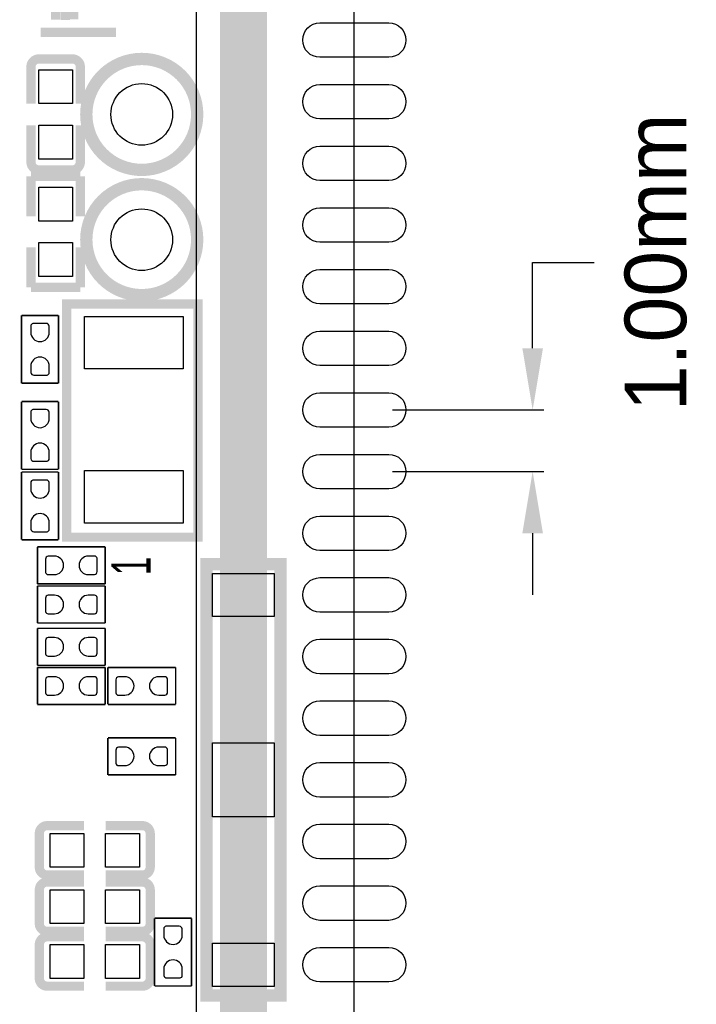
# Model space of a CAD drawing. Extents: x -3 to 111, y -3 to 50.
# Tile 7 of 14: x 40 to 51, y 11 to 27. Entities that reach past the tile are written whole.
import ezdxf
from ezdxf.enums import TextEntityAlignment as Align

# ---------------------------------------------------------------- set-up
doc = ezdxf.new("R2010")
doc.units = 0
doc.header["$MEASUREMENT"] = 0
doc.layers.get('0').update_dxf_attribs({"linetype": 'CONTINUOUS'})
doc.layers.get('Defpoints').update_dxf_attribs({"linetype": 'CONTINUOUS'})
for name, color, linetype in [('BG_OUTLINE', 6, 'CONTINUOUS'), ('PG_SILKSCREEN_TOP', 7, 'CONTINUOUS'), ('PIN_TOP', 3, 'CONTINUOUS')]:
    doc.layers.add(name, color=color, linetype=linetype)
doc.dimstyles.get("Standard").update_dxf_attribs({"dimtxt": 0.18, "dimasz": 0.18, "dimexe": 0.18, "dimexo": 0.0625, "dimgap": 0.09, "dimtad": 0, "dimtih": 1, "dimtoh": 1, "dimdec": 4, "dimzin": 0, "dimdsep": 46, "dimtxsty": 'STANDARD', "dimcen": 0.09, "dimadec": 0, "dimazin": 0, "dimtfac": 1, "dimtdec": 4, "dimtofl": 0, "dimtmove": 0, "dimatfit": 3, "dimfxl": 1, "dimtolj": 1, "dimtzin": 0, "dimarcsym": 0})

# ---------------------------------------------------------------- blocks, each defined once
blk = doc.blocks.new('*D13')
at = {"color": 0, "linetype": 'Continuous', "lineweight": -2, "transparency": 16777216}
for p, q in [((48, 21.606), (48, 23)), ((48, 23), (49, 23)), ((45.727, 20.606), (48.18, 20.606)), ((45.727, 19.606), (48.18, 19.606)), ((48, 18.606), (48, 17.606))]:
    blk.add_line(p, q, dxfattribs=at)
at = {"color": 0, "linetype": 'Continuous', "transparency": 16777216}
for points in [[(47.833, 21.606), (48.167, 21.606), (48, 20.606)], [(47.833, 18.606), (48.167, 18.606), (48, 19.606)]]:
    blk.add_solid(points, dxfattribs=at)
at = {"layer": 'Defpoints', "color": 0, "linetype": 'Continuous', "transparency": 16777216}
for p in [(45.665, 20.606), (45.665, 19.606), (48, 19.606)]:
    blk.add_point(p, dxfattribs=at)
at = {"color": 0, "linetype": 'Continuous', "transparency": 16777216, "insert": (50, 23), "char_height": 1, "attachment_point": 5, "rotation": 90}
blk.add_mtext('\\A1;1.00mm', dxfattribs=at)

msp = doc.modelspace()

# ---------------------------------------------------------------- linework, layer by layer
at = {"layer": 'BG_OUTLINE'}
msp.add_lwpolyline([(0.105994, 0.105994), (44.306007, 0.105994), (45.106006, 0.905993), (45.106006, 45.106006), (0.105994, 45.106006), (0.105994, 0.105994)], dxfattribs=at)
at = {"layer": 'PG_SILKSCREEN_TOP'}
for points, const_width in [([(43.307, 43.307), (1.905, 43.307), (1.905, 1.905), (43.307, 1.905), (43.307, 43.307)], 0.762), ([(40.258695, 27.712899), (40.258695, 26.937894)], 0.150012), ([(40.415007, 27.704999), (40.415007, 26.929994)], 0.150012), ([(40.554097, 27.715007), (40.554097, 26.940002)], 0.150012), ([(40.015008, 26.729995), (41.239999, 26.729995)], 0.150012), ([(39.985848, 26.299897), (40.532152, 26.299897)], 0.150012), ([(39.858848, 26.172897), (39.858848, 25.575311)], 0.150012), ([(40.659152, 26.172897), (40.659152, 25.575311)], 0.150012), ([(39.858848, 24.627103), (39.858848, 25.224791)], 0.150012), ([(40.659152, 24.627103), (40.659152, 25.224791)], 0.150012), ([(39.859001, 23.744911), (39.859001, 24.394897)], 0.150089), ([(39.859001, 24.394897), (40.658999, 24.394897)], 0.150089), ([(40.532152, 24.500103), (39.985848, 24.500103)], 0.150012), ([(40.658999, 24.394897), (40.658999, 23.744911)], 0.150089), ([(39.859001, 23.245089), (39.859001, 22.595103)], 0.150089), ([(40.658999, 22.595103), (40.658999, 23.245089)], 0.150089), ([(39.859001, 22.595103), (40.658999, 22.595103)], 0.150089), ([(40.4368, 18.8468), (40.4368, 22.3266), (42.5704, 22.3266), (42.5704, 18.542), (40.4368, 18.542), (40.4368, 18.8468)], 0.150012), ([(39.705001, 21.04009), (39.705001, 22.13991)], 0.0254), ([(39.705001, 22.13991), (40.304999, 22.13991)], 0.0254), ([(40.304999, 22.13991), (40.304999, 21.04009)], 0.0254), ([(40.304999, 21.04009), (39.705001, 21.04009)], 0.0254), ([(39.705001, 20.74291), (40.304999, 20.74291)], 0.0254), ([(39.705001, 19.64309), (39.705001, 20.74291)], 0.0254), ([(40.304999, 20.74291), (40.304999, 19.64309)], 0.0254), ([(40.304999, 19.64309), (39.705001, 19.64309)], 0.0254), ([(39.705001, 18.50009), (39.705001, 19.59991)], 0.0254), ([(39.705001, 19.59991), (40.304999, 19.59991)], 0.0254), ([(40.304999, 19.59991), (40.304999, 18.50009)], 0.0254), ([(40.304999, 18.50009), (39.705001, 18.50009)], 0.0254), ([(39.96309, 18.384799), (41.06291, 18.384799)], 0.0254), ([(39.96309, 17.784801), (39.96309, 18.384799)], 0.0254), ([(41.06291, 18.384799), (41.06291, 17.784801)], 0.0254), ([(43.906999, 18.104993), (42.707001, 18.104993), (42.707001, 11.105007), (43.906999, 11.105007), (43.906999, 18.104993)], 0.2), ([(41.06291, 17.784801), (39.96309, 17.784801)], 0.0254), ([(39.96309, 17.749799), (41.06291, 17.749799)], 0.0254), ([(39.96309, 17.149801), (39.96309, 17.749799)], 0.0254), ([(41.06291, 17.749799), (41.06291, 17.149801)], 0.0254), ([(41.06291, 17.149801), (39.96309, 17.149801)], 0.0254), ([(39.96309, 16.464001), (39.96309, 17.063999)], 0.0254), ([(39.96309, 17.063999), (41.06291, 17.063999)], 0.0254), ([(41.06291, 17.063999), (41.06291, 16.464001)], 0.0254), ([(41.06291, 16.464001), (39.96309, 16.464001)], 0.0254), ([(39.96309, 16.428999), (41.06291, 16.428999)], 0.0254), ([(39.96309, 15.829001), (39.96309, 16.428999)], 0.0254), ([(41.06291, 16.428999), (41.06291, 15.829001)], 0.0254), ([(41.10609, 16.428999), (42.20591, 16.428999)], 0.0254), ([(41.10609, 15.829001), (41.10609, 16.428999)], 0.0254), ([(42.20591, 16.428999), (42.20591, 15.829001)], 0.0254), ([(41.06291, 15.829001), (39.96309, 15.829001)], 0.0254), ([(42.20591, 15.829001), (41.10609, 15.829001)], 0.0254), ([(41.10609, 15.285999), (42.20591, 15.285999)], 0.0254), ([(41.10609, 14.686001), (41.10609, 15.285999)], 0.0254), ([(42.20591, 15.285999), (42.20591, 14.686001)], 0.0254), ([(42.20591, 14.686001), (41.10609, 14.686001)], 0.0254), ([(40.121103, 13.862304), (40.718689, 13.862304)], 0.150012), ([(41.666897, 13.862304), (41.069209, 13.862304)], 0.150012), ([(39.994103, 13.189001), (39.994103, 13.735304)], 0.150012), ([(41.793897, 13.735304), (41.793897, 13.189001)], 0.150012), ([(40.121103, 13.062001), (40.718689, 13.062001)], 0.150012), ([(41.666897, 13.062001), (41.069209, 13.062001)], 0.150012), ([(40.121103, 12.947904), (40.718689, 12.947904)], 0.150012), ([(41.666897, 12.947904), (41.069209, 12.947904)], 0.150012), ([(39.994103, 12.274601), (39.994103, 12.820904)], 0.150012), ([(41.793897, 12.820904), (41.793897, 12.274601)], 0.150012), ([(41.864001, 11.26109), (41.864001, 12.36091)], 0.0254), ([(41.864001, 12.36091), (42.463999, 12.36091)], 0.0254), ([(42.463999, 12.36091), (42.463999, 11.26109)], 0.0254), ([(40.121103, 12.147601), (40.718689, 12.147601)], 0.150012), ([(41.666897, 12.147601), (41.069209, 12.147601)], 0.150012), ([(39.994103, 11.385601), (39.994103, 11.931904)], 0.150012), ([(40.121103, 12.058904), (40.718689, 12.058904)], 0.150012), ([(41.666897, 12.058904), (41.069209, 12.058904)], 0.150012), ([(41.793897, 11.931904), (41.793897, 11.385601)], 0.150012), ([(40.121103, 11.258601), (40.718689, 11.258601)], 0.150012), ([(41.666897, 11.258601), (41.069209, 11.258601)], 0.150012), ([(42.463999, 11.26109), (41.864001, 11.26109)], 0.0254)]:
    msp.add_lwpolyline(points, dxfattribs=dict(at, const_width=const_width))
msp.add_lwpolyline([(2.667, 2.667), (42.545, 2.667), (42.545, 42.545), (42.418, 42.672), (2.667, 42.672), (2.667, 2.667)], dxfattribs=at)
for points, const_width in [([(39.858848, 26.172897, -0.414331), (39.985848, 26.299897)], 0.150012), ([(40.532152, 26.299897, -0.414253), (40.659152, 26.172897)], 0.150012), ([(42.555922, 25.4, -1), (40.756078, 25.4, -1), (42.555922, 25.4)], 0.199898), ([(39.985848, 24.500103, -0.414331), (39.858848, 24.627103)], 0.150012), ([(40.659152, 24.627103, -0.414253), (40.532152, 24.500103)], 0.150012), ([(42.555922, 23.368, -1), (40.756078, 23.368, -1), (42.555922, 23.368)], 0.199898), ([(39.994103, 13.735304, -0.414253), (40.121103, 13.862304)], 0.150012), ([(41.666897, 13.862304, -0.414253), (41.793897, 13.735304)], 0.150012), ([(40.121103, 13.062001, -0.414331), (39.994103, 13.189001)], 0.150012), ([(41.793897, 13.189001, -0.414331), (41.666897, 13.062001)], 0.150012), ([(39.994103, 12.820904, -0.414253), (40.121103, 12.947904)], 0.150012), ([(41.666897, 12.947904, -0.414253), (41.793897, 12.820904)], 0.150012), ([(40.121103, 12.147601, -0.414331), (39.994103, 12.274601)], 0.150012), ([(41.793897, 12.274601, -0.414331), (41.666897, 12.147601)], 0.150012), ([(39.994103, 11.931904, -0.414253), (40.121103, 12.058904)], 0.150012), ([(41.666897, 12.058904, -0.414253), (41.793897, 11.931904)], 0.150012), ([(40.121103, 11.258601, -0.414331), (39.994103, 11.385601)], 0.150012), ([(41.793897, 11.385601, -0.414331), (41.666897, 11.258601)], 0.150012)]:
    msp.add_lwpolyline(points, format="xyb", dxfattribs=dict(at, const_width=const_width))
at = {"layer": 'PIN_TOP'}
for points in [[(44.547206, 26.885392), (45.664806, 26.885392, -1), (45.664806, 26.326592), (44.547206, 26.326592, -1)], [(44.547206, 25.885394), (45.664806, 25.885394, -1), (45.664806, 25.326594), (44.547206, 25.326594, -1)], [(44.547206, 24.885396), (45.664806, 24.885396, -1), (45.664806, 24.326596), (44.547206, 24.326596, -1)], [(44.547206, 23.885398), (45.664806, 23.885398, -1), (45.664806, 23.326598), (44.547206, 23.326598, -1)], [(44.547206, 22.8854), (45.664806, 22.8854, -1), (45.664806, 22.3266), (44.547206, 22.3266, -1)], [(40.155089, 21.865057), (40.155089, 21.966657, 0.376179), (40.1066, 22.009151), (39.8907, 22.009151, 0.366061), (39.854911, 21.966657), (39.854911, 21.865057, 0.999182)], [(44.547206, 21.885402), (45.664806, 21.885402, -1), (45.664806, 21.326602), (44.547206, 21.326602, -1)], [(39.854911, 21.314943), (39.854911, 21.213343, 0.376179), (39.9034, 21.170849), (40.1193, 21.170849, 0.366061), (40.155089, 21.213343), (40.155089, 21.314943, 0.999182)], [(44.547206, 20.885404), (45.664806, 20.885404, -1), (45.664806, 20.326604), (44.547206, 20.326604, -1)], [(40.155089, 20.468057), (40.155089, 20.569657, 0.376179), (40.1066, 20.612151), (39.8907, 20.612151, 0.366061), (39.854911, 20.569657), (39.854911, 20.468057, 0.999182)], [(39.854911, 19.917943), (39.854911, 19.816343, 0.376179), (39.9034, 19.773849), (40.1193, 19.773849, 0.366061), (40.155089, 19.816343), (40.155089, 19.917943, 0.999182)], [(44.547206, 19.885406), (45.664806, 19.885406, -1), (45.664806, 19.326606), (44.547206, 19.326606, -1)], [(40.155089, 19.325057), (40.155089, 19.426657, 0.376179), (40.1066, 19.469151), (39.8907, 19.469151, 0.366061), (39.854911, 19.426657), (39.854911, 19.325057, 0.999182)], [(39.854911, 18.774943), (39.854911, 18.673343, 0.376179), (39.9034, 18.630849), (40.1193, 18.630849, 0.366061), (40.155089, 18.673343), (40.155089, 18.774943, 0.999182)], [(44.547206, 18.885408), (45.664806, 18.885408, -1), (45.664806, 18.326608), (44.547206, 18.326608, -1)], [(40.237943, 18.234889), (40.136343, 18.234889, 0.376179), (40.093849, 18.1864), (40.093849, 17.9705, 0.366061), (40.136343, 17.934711), (40.237943, 17.934711, 0.999182)], [(40.788057, 17.934711), (40.889657, 17.934711, 0.376179), (40.932151, 17.9832), (40.932151, 18.1991, 0.366061), (40.889657, 18.234889), (40.788057, 18.234889, 0.999182)], [(44.547206, 17.88541), (45.664806, 17.88541, -1), (45.664806, 17.32661), (44.547206, 17.32661, -1)], [(40.237943, 17.599889), (40.136343, 17.599889, 0.376179), (40.093849, 17.5514), (40.093849, 17.3355, 0.366061), (40.136343, 17.299711), (40.237943, 17.299711, 0.999182)], [(40.788057, 17.299711), (40.889657, 17.299711, 0.376179), (40.932151, 17.3482), (40.932151, 17.5641, 0.366061), (40.889657, 17.599889), (40.788057, 17.599889, 0.999182)], [(40.237943, 16.914089), (40.136343, 16.914089, 0.376179), (40.093849, 16.8656), (40.093849, 16.6497, 0.366061), (40.136343, 16.613911), (40.237943, 16.613911, 0.999182)], [(40.788057, 16.613911), (40.889657, 16.613911, 0.376179), (40.932151, 16.6624), (40.932151, 16.8783, 0.366061), (40.889657, 16.914089), (40.788057, 16.914089, 0.999182)], [(44.547206, 16.885412), (45.664806, 16.885412, -1), (45.664806, 16.326612), (44.547206, 16.326612, -1)], [(40.237943, 16.279089), (40.136343, 16.279089, 0.376179), (40.093849, 16.2306), (40.093849, 16.0147, 0.366061), (40.136343, 15.978911), (40.237943, 15.978911, 0.999182)], [(40.788057, 15.978911), (40.889657, 15.978911, 0.376179), (40.932151, 16.0274), (40.932151, 16.2433, 0.366061), (40.889657, 16.279089), (40.788057, 16.279089, 0.999182)], [(41.380943, 16.279089), (41.279343, 16.279089, 0.376179), (41.236849, 16.2306), (41.236849, 16.0147, 0.366061), (41.279343, 15.978911), (41.380943, 15.978911, 0.999182)], [(41.931057, 15.978911), (42.032657, 15.978911, 0.376179), (42.075151, 16.0274), (42.075151, 16.2433, 0.366061), (42.032657, 16.279089), (41.931057, 16.279089, 0.999182)], [(44.547206, 15.885389), (45.664806, 15.885389, -1), (45.664806, 15.326589), (44.547206, 15.326589, -1)], [(41.380943, 15.136089), (41.279343, 15.136089, 0.376179), (41.236849, 15.0876), (41.236849, 14.8717, 0.366061), (41.279343, 14.835911), (41.380943, 14.835911, 0.999182)], [(41.931057, 14.835911), (42.032657, 14.835911, 0.376179), (42.075151, 14.8844), (42.075151, 15.1003, 0.366061), (42.032657, 15.136089), (41.931057, 15.136089, 0.999182)], [(44.547206, 14.885391), (45.664806, 14.885391, -1), (45.664806, 14.326591), (44.547206, 14.326591, -1)], [(44.547206, 13.885393), (45.664806, 13.885393, -1), (45.664806, 13.326593), (44.547206, 13.326593, -1)], [(44.547206, 12.885395), (45.664806, 12.885395, -1), (45.664806, 12.326595), (44.547206, 12.326595, -1)], [(42.314089, 12.086057), (42.314089, 12.187657, 0.376179), (42.2656, 12.230151), (42.0497, 12.230151, 0.366061), (42.013911, 12.187657), (42.013911, 12.086057, 0.999182)], [(44.547206, 11.885397), (45.664806, 11.885397, -1), (45.664806, 11.326597), (44.547206, 11.326597, -1)], [(42.013911, 11.535943), (42.013911, 11.434343, 0.376179), (42.0624, 11.391849), (42.2783, 11.391849, 0.366061), (42.314089, 11.434343), (42.314089, 11.535943, 0.999182)]]:
    msp.add_lwpolyline(points, format="xyb", close=True, dxfattribs=at)
for points in [[(40.533853, 25.575082), (39.983842, 25.575082), (39.983842, 26.125094), (40.533853, 26.125094)], [(40.533853, 24.674906), (39.983842, 24.674906), (39.983842, 25.224918), (40.533853, 25.224918)], [(40.534006, 23.670082), (39.983994, 23.670082), (39.983994, 24.220094), (40.534006, 24.220094)], [(40.534006, 22.769906), (39.983994, 22.769906), (39.983994, 23.319918), (40.534006, 23.319918)], [(42.328998, 21.271903), (40.729002, 21.271903), (40.729002, 22.121914), (42.328998, 22.121914)], [(42.328998, 18.772086), (40.729002, 18.772086), (40.729002, 19.622097), (42.328998, 19.622097)], [(42.807001, 17.254982), (42.807001, 17.954981), (43.806999, 17.954981), (43.806999, 17.254982)], [(42.807001, 14.005001), (42.807001, 15.204999), (43.806999, 15.204999), (43.806999, 14.005001)], [(40.718918, 13.737006), (40.718918, 13.186994), (40.168906, 13.186994), (40.168906, 13.737006)], [(41.619094, 13.737006), (41.619094, 13.186994), (41.069082, 13.186994), (41.069082, 13.737006)], [(40.718918, 12.822606), (40.718918, 12.272594), (40.168906, 12.272594), (40.168906, 12.822606)], [(41.619094, 12.822606), (41.619094, 12.272594), (41.069082, 12.272594), (41.069082, 12.822606)], [(40.718918, 11.933606), (40.718918, 11.383594), (40.168906, 11.383594), (40.168906, 11.933606)], [(41.619094, 11.933606), (41.619094, 11.383594), (41.069082, 11.383594), (41.069082, 11.933606)], [(42.807001, 11.254994), (42.807001, 11.954993), (43.806999, 11.954993), (43.806999, 11.254994)]]:
    msp.add_lwpolyline(points, close=True, dxfattribs=at)
for centre in [(41.656, 25.4), (41.656, 23.368)]:
    msp.add_circle(centre, 0.499999, dxfattribs=at)

# ---------------------------------------------------------------- texts
at = {"layer": 'PG_SILKSCREEN_TOP', "width": 0.64}
msp.add_text('1', height=0.635, rotation=90, dxfattribs=at).set_placement((41.799002, 18.076901), align=Align.CENTER)

# ---------------------------------------------------------------- dimensions: what is measured, and where the dimension line sits
at = {"linetype": 'Continuous'}
dim = msp.add_linear_dim(base=(48, 19.606006), p1=(45.664806, 20.606004), p2=(45.664806, 19.606006), angle=90, dimstyle='Standard', override={"dimtxt": 1, "dimasz": 1, "dimgap": 0.5, "dimdec": 2, "dimpost": 'mm'}, dxfattribs=at)
dim.commit()
dim.dimension.update_dxf_attribs({"geometry": '*D13', "text_midpoint": (50, 23), "dimtype": 160, "text_rotation": 90})

doc.saveas('drawing.dxf')
